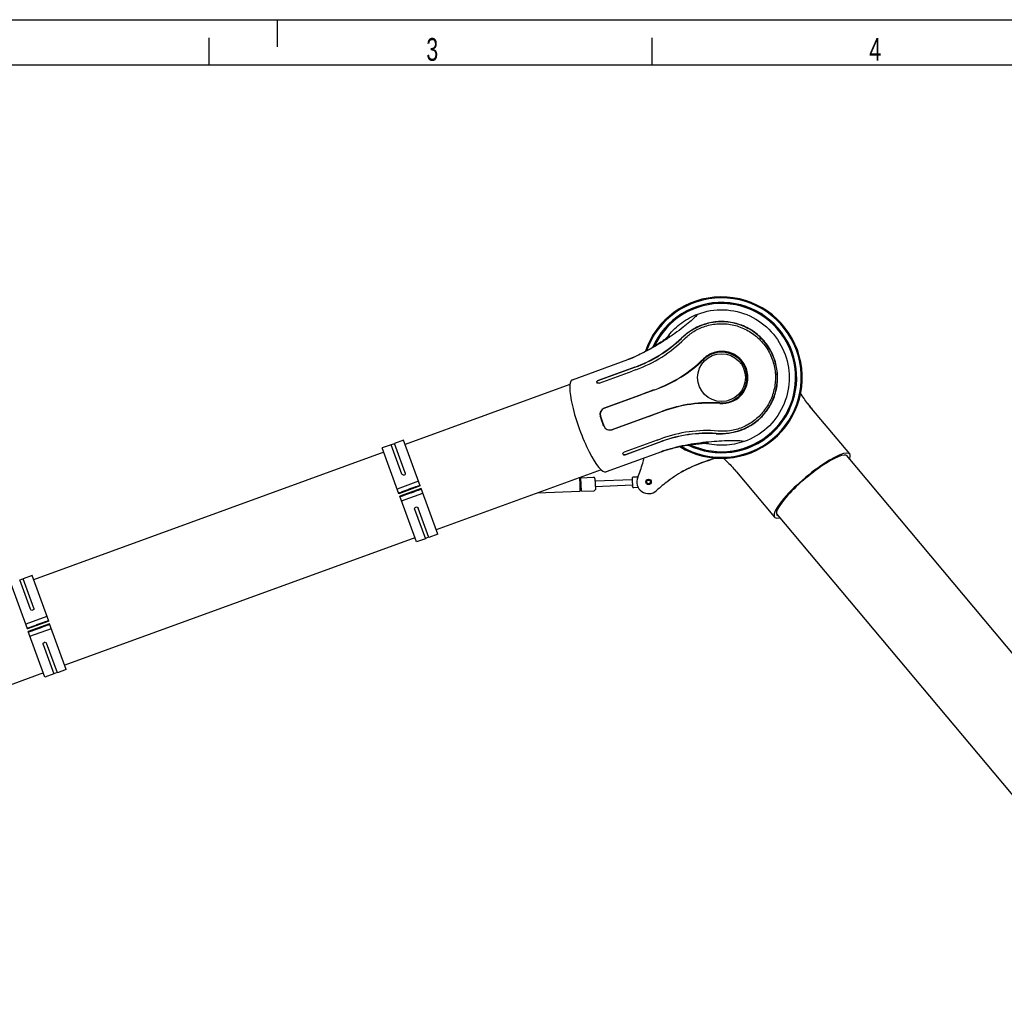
# Model space of a CAD drawing. Extents: x 0 to 420, y 0 to 297.
# Tile 5 of 21: x 102 to 210, y 190 to 297. Entities that reach past the tile are written whole.
import ezdxf

# ---------------------------------------------------------------- set-up
doc = ezdxf.new("R2010")
doc.units = 0
doc.header["$LTSCALE"] = 23.1
for name, color, linetype in [('100001_DXF_CONTINUOUS_LINE', 7, 'CONTINUOUS'), ('100002_DXF_CONTINUOUS_LINE', 7, 'CONTINUOUS'), ('100004_DXF_CONTINUOUS_LINE', 7, 'CONTINUOUS'), ('100010_DXF_CONTINUOUS_LINE', 7, 'CONTINUOUS'), ('100188_DXF_CONTINUOUS_LINE', 7, 'CONTINUOUS'), ('100281_DXF_CONTINUOUS_LINE', 7, 'CONTINUOUS'), ('100334_DXF_FORMAT', 7, 'CONTINUOUS'), ('100827_DXF_CONTINUOUS_LINE', 7, 'CONTINUOUS'), ('101106_DXF_CONTINUOUS_LINE', 7, 'CONTINUOUS'), ('102117-REF_DXF_CONTINUOUS_', 7, 'CONTINUOUS'), ('102117_DXF_CONTINUOUS_LINE', 7, 'CONTINUOUS')]:
    doc.layers.add(name, color=color, linetype=linetype)
doc.styles.get("Standard").update_dxf_attribs({"font": 'txt', "width": 0.7})

msp = doc.modelspace()

# ---------------------------------------------------------------- linework, layer by layer
at = {"layer": '100001_DXF_CONTINUOUS_LINE', "color": 7, "linetype": 'CONTINUOUS'}
for p, q in [((162.47, 257.4), (168.58, 259.62)), ((169.4, 259.96), (169.22, 259.88)), ((165.3, 257.32), (168.94, 258.64)), ((168.94, 258.62), (165.3, 257.3)), ((165.4, 257.02), (169.04, 258.35)), ((168.94, 258.64), (169.33, 258.79)), ((169.34, 258.77), (168.94, 258.62)), ((169.4, 258.47), (169.05, 258.35)), ((169.45, 258.49), (169.4, 258.47)), ((165.15, 257.13), (165.17, 257.07)), ((171.53, 256.28), (165.97, 254.26)), ((165.97, 254.27), (169.99, 255.74)), ((166.83, 251.91), (172.38, 253.93)), ((165.55, 253.38), (165.73, 252.84)), ((165.73, 252.84), (165.72, 252.84)), ((165.73, 252.84), (165.94, 252.31)), ((170.86, 253.36), (166.83, 251.9)), ((171.81, 250.76), (168.17, 249.43)), ((168.27, 249.15), (171.91, 250.48)), ((171.92, 250.46), (168.27, 249.13)), ((171.81, 250.76), (171.85, 250.77)), ((171.85, 250.77), (172.21, 250.9)), ((171.91, 250.48), (172.31, 250.62)), ((172.31, 250.6), (171.91, 250.46)), ((172.27, 249.48), (166.17, 247.25)), ((168.02, 249.24), (168.04, 249.18)), ((172.27, 249.48), (172.36, 249.51)), ((172.72, 249.63), (172.9, 249.69))]:
    msp.add_line(p, q, dxfattribs=at)
for points in [[(173.14, 262.22), (173.14, 262.22), (173.14, 262.22), (173.13, 262.21), (173.12, 262.2), (173.1, 262.18), (173.07, 262.16), (173.03, 262.13), (172.99, 262.1), (172.95, 262.06), (172.9, 262.02), (172.84, 261.98), (172.77, 261.93), (172.7, 261.88), (172.63, 261.82), (172.55, 261.77), (172.47, 261.71), (172.38, 261.64), (172.29, 261.58), (172.19, 261.52), (172.09, 261.45), (171.98, 261.38), (171.87, 261.31), (171.76, 261.23), (171.64, 261.16), (171.52, 261.08), (171.39, 261), (171.26, 260.92), (171.12, 260.84), (170.98, 260.76), (170.84, 260.68), (170.7, 260.6), (170.55, 260.52), (170.39, 260.44), (170.24, 260.36), (170.08, 260.28), (169.91, 260.19), (169.74, 260.11), (169.57, 260.03), (169.4, 259.96)], [(168.86, 259.73), (168.68, 259.66), (168.58, 259.62)], [(169.22, 259.88), (169.05, 259.81), (168.86, 259.73)], [(172.9, 249.69), (173.08, 249.74), (173.26, 249.79), (173.44, 249.84), (173.63, 249.89), (173.81, 249.93), (173.98, 249.97), (174.16, 250.01), (174.34, 250.05), (174.51, 250.08), (174.67, 250.12), (174.84, 250.15), (175, 250.18), (175.16, 250.2), (175.32, 250.23), (175.47, 250.25), (175.62, 250.27), (175.77, 250.29), (175.9, 250.31), (176.04, 250.32), (176.17, 250.34), (176.29, 250.35), (176.41, 250.36), (176.53, 250.37), (176.63, 250.38), (176.74, 250.39), (176.83, 250.4), (176.93, 250.4), (177.01, 250.41), (177.09, 250.41), (177.16, 250.42), (177.23, 250.42), (177.28, 250.42), (177.33, 250.42), (177.37, 250.42), (177.4, 250.42), (177.42, 250.42), (177.43, 250.42)], [(172.36, 249.51), (172.54, 249.57), (172.72, 249.63)]]:
    msp.add_lwpolyline(points, dxfattribs=at)
msp.add_circle((178.88, 257.63), 2.63, dxfattribs=at)
for centre, radius, start, end in [((178.88, 257.63), 8.15, 244.9372, 155.0632), ((178.92, 257.51), 7.56, 140.8878, 144.0165), ((164.32, 272.56), 14.66, 289.9922, 313.7358), ((164.32, 272.57), 14.69, 289.9891, 313.6706), ((164.36, 272.45), 14.86, 290.0148, 314.6538), ((164, 272.82), 15.38, 314.6483, 314.9195), ((178.88, 257.63), 2.8, 266.2484, 133.7516), ((164.39, 271.13), 12.24, 290.0069, 291.046), ((164.17, 271.71), 12.87, 291.0396, 291.3072), ((163.93, 272.33), 13.53, 291.3133, 292.3065), ((163.63, 273.05), 14.31, 292.3012, 292.7285), ((163.44, 273.51), 14.8, 292.7285, 293.1469), ((166.37, 270.42), 15.03, 290.0486, 314.492), ((166.23, 270.85), 15.5, 290, 313.7516), ((177.69, 239.37), 15.5, 86.2484, 110), ((177.52, 239.79), 15.03, 85.508, 109.9514), ((166.21, 253.6), 0.712, 110.051, 198.7085), ((166.21, 253.6), 0.7, 110, 198.5), ((166.59, 252.57), 0.712, 201.2915, 289.949), ((166.59, 252.57), 0.7, 201.5, 290), ((177.29, 236.94), 14.86, 85.3659, 109.9851), ((177.33, 236.82), 14.69, 86.3294, 110.0109), ((177.33, 236.83), 14.66, 86.2643, 110.0077), ((177.25, 236.43), 15.37, 85.0805, 85.3709), ((176.47, 237.95), 12.27, 108.8969, 109.9923), ((176.67, 237.37), 12.88, 108.7266, 108.9044), ((176.86, 236.79), 13.49, 107.7299, 108.7204), ((177.1, 236.06), 14.26, 107.3265, 107.7353), ((177.24, 235.6), 14.74, 106.899, 107.3264)]:
    msp.add_arc(centre, radius, start, end, dxfattribs=at)
for centre, major_axis, ratio, start_param, end_param in [((164.32, 252.33), (-1.85, 5.07), 0.212557, 0, 3.141593), ((165.58, 252.79), (-1.71, 5.12), 0.026177, -1.57011, -1.464615), ((165.58, 252.79), (-1.98, 5.03), 0.026177, -1.676978, -1.571482)]:
    msp.add_ellipse(centre, major_axis=major_axis, ratio=ratio, start_param=start_param, end_param=end_param, dxfattribs=at)
for points, knots in [([(176.26, 264.61), (176.22, 264.55), (176.12, 264.44), (175.83, 264.15), (175.34, 263.72), (174.61, 263.13), (173.71, 262.46), (172.7, 261.77), (171.23, 260.85), (170.06, 260.24), (169.26, 259.89)], [0, 0, 0, 0, 0.022906, 0.054966, 0.14229, 0.255199, 0.388036, 0.535014, 0.690123, 1, 1, 1, 1]), ([(173.06, 262.28), (173.48, 262.8), (174.45, 263.72), (175.64, 264.37), (176.26, 264.61)], [0, 0, 0, 0, 0.499983, 1, 1, 1, 1]), ([(176.26, 264.61), (177.17, 264.96), (179.15, 265.29), (182.07, 264.59), (184.5, 262.81), (185.54, 261.09), (185.87, 260.17)], [0, 0, 0, 0, 0.249905, 0.499822, 0.749862, 1, 1, 1, 1]), ([(184.68, 259.74), (184.49, 260.25), (183.99, 261.22), (182.88, 262.42), (181.5, 263.29), (179.96, 263.77), (178.36, 263.84), (176.4, 263.41), (175.13, 262.61), (174.46, 261.97)], [0, 0, 0, 0, 0.131139, 0.261686, 0.39129, 0.52009, 0.648568, 0.775782, 1, 1, 1, 1]), ([(184.66, 259.73), (184.36, 260.53), (183.48, 261.94), (181.68, 263.21), (180, 263.73), (178.59, 263.81), (177.34, 263.61), (175.9, 263.08), (174.97, 262.44), (174.46, 261.95)], [0, 0, 0, 0, 0.207371, 0.390231, 0.523608, 0.629693, 0.73151, 0.828234, 1, 1, 1, 1]), ([(174.85, 261.93), (175.15, 262.22), (175.84, 262.78), (177.1, 263.35), (178.55, 263.61), (180.05, 263.51), (181.49, 263.02), (182.77, 262.19), (183.81, 261.05), (184.28, 260.14), (184.45, 259.66)], [0, 0, 0, 0, 0.105681, 0.225594, 0.352503, 0.480628, 0.609153, 0.73855, 0.868957, 1, 1, 1, 1]), ([(181.61, 258.62), (181.44, 259.09), (180.85, 259.94), (179.49, 260.58), (178.04, 260.5), (177.22, 260.01), (176.91, 259.69)], [0, 0, 0, 0, 0.262346, 0.517587, 0.763445, 1, 1, 1, 1]), ([(185.87, 260.17), (186.21, 259.25), (186.51, 257.27), (185.8, 254.35), (184.01, 251.93), (182.28, 250.91), (181.36, 250.6)], [0, 0, 0, 0, 0.250138, 0.500178, 0.750095, 1, 1, 1, 1]), ([(178.27, 251.48), (178.77, 251.45), (179.85, 251.5), (181.55, 252), (183.18, 253.08), (184.33, 254.6), (184.89, 256.11), (185.11, 257.8), (184.92, 259.01), (184.66, 259.73)], [0, 0, 0, 0, 0.121246, 0.259756, 0.426163, 0.58601, 0.713645, 0.812921, 1, 1, 1, 1]), ([(178.28, 251.46), (179.21, 251.4), (180.7, 251.61), (182.47, 252.53), (183.66, 253.62), (184.53, 254.98), (185.02, 256.53), (185.1, 258.16), (184.86, 259.23), (184.68, 259.74)], [0, 0, 0, 0, 0.224217, 0.351431, 0.479932, 0.608763, 0.738334, 0.868863, 1, 1, 1, 1]), ([(184.45, 259.66), (184.63, 259.18), (184.85, 258.17), (184.79, 256.64), (184.35, 255.17), (183.56, 253.88), (182.48, 252.83), (181.2, 252.1), (179.86, 251.73), (178.97, 251.71), (178.56, 251.74)], [0, 0, 0, 0, 0.131034, 0.261419, 0.390774, 0.519316, 0.647485, 0.774398, 0.894303, 1, 1, 1, 1]), ([(178.7, 254.77), (179.14, 254.74), (180.08, 254.89), (181.25, 255.76), (181.88, 257.13), (181.78, 258.16), (181.61, 258.62)], [0, 0, 0, 0, 0.23656, 0.482416, 0.737656, 1, 1, 1, 1]), ([(165.15, 257.13), (165.14, 257.17), (165.17, 257.26), (165.25, 257.3), (165.3, 257.32)], [0, 0, 0, 0, 0.417483, 1, 1, 1, 1]), ([(165.3, 257.3), (165.28, 257.29), (165.21, 257.26), (165.14, 257.18), (165.15, 257.12)], [0, 0, 0, 0, 0.304807, 1, 1, 1, 1]), ([(165.4, 257.02), (165.36, 257), (165.27, 256.99), (165.18, 257.04), (165.17, 257.07)], [0, 0, 0, 0, 0.574677, 1, 1, 1, 1]), ([(181.36, 250.6), (181.29, 250.61), (181.14, 250.64), (180.74, 250.67), (180.08, 250.69), (179.14, 250.67), (178.03, 250.6), (176.8, 250.48), (175.09, 250.24), (173.79, 249.96), (172.96, 249.7)], [0, 0, 0, 0, 0.022907, 0.054974, 0.142329, 0.25528, 0.388158, 0.535162, 0.690269, 1, 1, 1, 1]), ([(181.36, 250.6), (180.66, 250.36), (179.2, 250.08), (177.72, 250.23), (177.01, 250.41)], [0, 0, 0, 0, 0.500028, 1, 1, 1, 1]), ([(168.02, 249.24), (168.01, 249.27), (168.04, 249.37), (168.12, 249.41), (168.17, 249.43)], [0, 0, 0, 0, 0.425323, 1, 1, 1, 1]), ([(168.27, 249.13), (168.23, 249.12), (168.14, 249.1), (168.06, 249.15), (168.04, 249.18)], [0, 0, 0, 0, 0.582517, 1, 1, 1, 1]), ([(168.07, 249.16), (168.08, 249.15), (168.14, 249.12), (168.22, 249.13), (168.27, 249.15)], [0, 0, 0, 0, 0.214434, 1, 1, 1, 1])]:
    msp.add_open_spline(points, degree=3, knots=knots, dxfattribs=at)
for points in [[(171.52, 256.3), (171.01, 256.11), (170.5, 255.92), (169.99, 255.74)], [(170.86, 253.36), (171.37, 253.55), (171.88, 253.73), (172.39, 253.92)], [(168.04, 249.2), (168.04, 249.19), (168.05, 249.17), (168.07, 249.16)]]:
    msp.add_open_spline(points, degree=3, dxfattribs=at)
at = {"layer": '100002_DXF_CONTINUOUS_LINE', "color": 7, "linetype": 'CONTINUOUS'}
for p, q in [((188.51, 254.58), (188.39, 254.73)), ((188.81, 254.21), (188.74, 254.28)), ((192.98, 249.23), (188.81, 254.21)), ((179.94, 247.92), (180.07, 247.78)), ((180.53, 247.26), (184.71, 242.28))]:
    msp.add_line(p, q, dxfattribs=at)
for points in [[(188.39, 254.73), (188.28, 254.88), (188.17, 255.03), (188.06, 255.18), (187.96, 255.34), (187.85, 255.49), (187.75, 255.64), (187.65, 255.8), (187.6, 255.89)], [(188.74, 254.28), (188.62, 254.43), (188.51, 254.58)], [(179.08, 248.75), (179.15, 248.69), (179.28, 248.57), (179.41, 248.45), (179.54, 248.32), (179.67, 248.19), (179.81, 248.06), (179.94, 247.92)], [(180.07, 247.78), (180.2, 247.64), (180.33, 247.49)], [(180.33, 247.49), (180.46, 247.34), (180.53, 247.26)]]:
    msp.add_lwpolyline(points, dxfattribs=at)
for centre, radius, start, end in [((200.15, 263.62), 14.74, 216.899, 217.3264), ((199.76, 263.33), 14.26, 217.3265, 217.7353), ((199.16, 262.86), 13.49, 217.7299, 218.7204), ((198.68, 262.48), 12.88, 218.7266, 218.9044), ((198.2, 262.09), 12.27, 218.8969, 219.9923), ((169.25, 237.69), 14.8, 42.7285, 43.1469), ((169.61, 238.02), 14.31, 42.3012, 42.7285), ((170.19, 238.55), 13.53, 41.3133, 42.3065), ((170.68, 238.98), 12.87, 41.0396, 41.3072), ((171.15, 239.39), 12.24, 40.0069, 41.046)]:
    msp.add_arc(centre, radius, start, end, dxfattribs=at)
for major_axis, start_param, end_param in [((4.14, 3.47), 5.89666, 9.811304), ((3.87, 3.25), -0.138032, 3.279624)]:
    msp.add_ellipse((188.85, 245.75), major_axis=major_axis, ratio=0.212557, start_param=start_param, end_param=end_param, dxfattribs=at)
at = {"layer": '100004_DXF_CONTINUOUS_LINE', "color": 7, "linetype": 'CONTINUOUS'}
for p, q in [((162.2, 256.88), (144.05, 250.27)), ((141.7, 249.42), (103.17, 235.39)), ((165.62, 247.48), (147.47, 240.87)), ((145.12, 240.02), (106.59, 226)), ((104.24, 225.14), (73.41, 213.92))]:
    msp.add_line(p, q, dxfattribs=at)
at = {"layer": '100010_DXF_CONTINUOUS_LINE', "color": 7, "linetype": 'CONTINUOUS'}
for radius, start, end in [(8.88, 238.7281, 161.28), (8.77, 239.5234, 160.4664), (8.27, 243.7579, 156.2595), (8.25, 243.9597, 156.0522)]:
    msp.add_arc((178.88, 257.63), radius, start, end, dxfattribs=at)
at = {"layer": '100188_DXF_CONTINUOUS_LINE', "color": 7, "linetype": 'CONTINUOUS'}
for p, q in [((142.9, 250.35), (142.52, 250.22)), ((143.88, 250.74), (142.89, 250.38)), ((144.06, 247.16), (142.89, 250.38)), ((145.71, 245.71), (143.88, 250.74)), ((142.51, 250.24), (141.53, 249.89)), ((143.36, 244.86), (141.53, 249.89)), ((143.69, 247.02), (142.51, 250.24)), ((145.52, 246.23), (143.17, 245.37)), ((145.71, 245.71), (143.36, 244.86)), ((145.81, 245.43), (143.46, 244.58)), ((143.65, 244.06), (146, 244.92)), ((147.64, 240.4), (145.81, 245.43)), ((145.29, 239.55), (143.46, 244.58)), ((145.1, 243.14), (146.28, 239.91)), ((145.24, 243.38), (145.22, 243.37)), ((146.66, 240.05), (145.48, 243.28)), ((146.28, 239.91), (145.29, 239.55)), ((146.65, 240.07), (146.27, 239.94)), ((147.64, 240.4), (146.66, 240.05)), ((102.81, 232.14), (101.64, 235.37)), ((102.03, 235.48), (101.65, 235.34)), ((103, 235.86), (102.01, 235.5)), ((103.19, 232.28), (102.01, 235.5)), ((104.83, 230.84), (103, 235.86)), ((102.48, 229.98), (100.65, 235.01)), ((104.64, 231.35), (102.3, 230.49)), ((104.83, 230.84), (102.48, 229.98)), ((104.93, 230.55), (102.58, 229.7)), ((102.77, 229.19), (105.12, 230.04)), ((106.76, 225.53), (104.93, 230.55)), ((104.41, 224.67), (102.58, 229.7)), ((104.22, 228.26), (105.4, 225.03)), ((104.36, 228.5), (104.34, 228.5)), ((105.78, 225.17), (104.6, 228.4)), ((106.76, 225.53), (105.78, 225.17)), ((105.4, 225.03), (104.41, 224.67)), ((105.77, 225.2), (105.39, 225.06))]:
    msp.add_line(p, q, dxfattribs=at)
for centre in [(144.52, 245.33), (144.65, 244.96), (103.64, 230.45), (103.78, 230.08)]:
    msp.add_ellipse(centre, major_axis=(0.329, 0.12), ratio=0.034921, dxfattribs=at)
for points, knots in [([(144.06, 247.16), (144.08, 247.11), (144.07, 247), (143.99, 246.93), (143.94, 246.91)], [0, 0, 0, 0, 0.487271, 1, 1, 1, 1]), ([(143.94, 246.91), (143.89, 246.89), (143.78, 246.9), (143.7, 246.98), (143.69, 247.02)], [0, 0, 0, 0, 0.512806, 1, 1, 1, 1]), ([(143.34, 244.91), (143.34, 244.91), (143.35, 244.92), (143.36, 244.92), (143.39, 244.94), (143.43, 244.96), (143.48, 244.98), (143.56, 245.01), (143.68, 245.07), (143.86, 245.13), (144.06, 245.21), (144.27, 245.29), (144.5, 245.38), (144.73, 245.46), (144.95, 245.53), (145.15, 245.6), (145.32, 245.66), (145.45, 245.7), (145.54, 245.73), (145.59, 245.74), (145.63, 245.75), (145.66, 245.76), (145.68, 245.76), (145.69, 245.76), (145.69, 245.76)], [0, 0, 0, 0, 0.002948, 0.010325, 0.022337, 0.038907, 0.059896, 0.085106, 0.147201, 0.222828, 0.309089, 0.402677, 0.5, 0.597323, 0.690911, 0.777172, 0.852799, 0.914894, 0.940104, 0.961093, 0.977663, 0.989675, 0.997052, 1, 1, 1, 1]), ([(145.83, 245.38), (145.83, 245.38), (145.82, 245.37), (145.81, 245.37), (145.78, 245.35), (145.74, 245.33), (145.69, 245.31), (145.61, 245.28), (145.48, 245.22), (145.31, 245.16), (145.11, 245.08), (144.89, 245), (144.67, 244.91), (144.44, 244.83), (144.22, 244.76), (144.02, 244.69), (143.84, 244.63), (143.71, 244.59), (143.63, 244.56), (143.58, 244.55), (143.54, 244.54), (143.51, 244.53), (143.49, 244.53), (143.48, 244.53), (143.48, 244.53)], [0, 0, 0, 0, 0.002948, 0.010325, 0.022337, 0.038907, 0.059896, 0.085106, 0.147201, 0.222828, 0.309089, 0.402677, 0.5, 0.597323, 0.690911, 0.777172, 0.852799, 0.914894, 0.940104, 0.961093, 0.977663, 0.989675, 0.997052, 1, 1, 1, 1]), ([(145.1, 243.14), (145.08, 243.18), (145.09, 243.29), (145.17, 243.36), (145.22, 243.37)], [0, 0, 0, 0, 0.487313, 1, 1, 1, 1]), ([(145.24, 243.38), (145.28, 243.4), (145.39, 243.4), (145.46, 243.32), (145.48, 243.28)], [0, 0, 0, 0, 0.51277, 1, 1, 1, 1]), ([(103.06, 232.03), (103.02, 232.02), (102.9, 232.02), (102.83, 232.1), (102.81, 232.14)], [0, 0, 0, 0, 0.512806, 1, 1, 1, 1]), ([(103.19, 232.28), (103.2, 232.24), (103.2, 232.12), (103.11, 232.05), (103.06, 232.03)], [0, 0, 0, 0, 0.487271, 1, 1, 1, 1]), ([(102.46, 230.03), (102.46, 230.03), (102.47, 230.04), (102.49, 230.05), (102.51, 230.06), (102.55, 230.08), (102.6, 230.1), (102.68, 230.14), (102.81, 230.19), (102.98, 230.26), (103.18, 230.33), (103.4, 230.41), (103.62, 230.5), (103.85, 230.58), (104.07, 230.66), (104.27, 230.73), (104.45, 230.78), (104.58, 230.83), (104.66, 230.85), (104.72, 230.87), (104.75, 230.88), (104.79, 230.88), (104.8, 230.89), (104.81, 230.89), (104.81, 230.88)], [0, 0, 0, 0, 0.002948, 0.010325, 0.022337, 0.038907, 0.059896, 0.085106, 0.147201, 0.222828, 0.309089, 0.402677, 0.5, 0.597323, 0.690911, 0.777172, 0.852799, 0.914894, 0.940104, 0.961093, 0.977663, 0.989675, 0.997052, 1, 1, 1, 1]), ([(104.95, 230.51), (104.95, 230.5), (104.94, 230.5), (104.93, 230.49), (104.9, 230.47), (104.86, 230.46), (104.82, 230.43), (104.73, 230.4), (104.61, 230.35), (104.43, 230.28), (104.23, 230.2), (104.02, 230.12), (103.79, 230.04), (103.57, 229.95), (103.35, 229.88), (103.15, 229.81), (102.97, 229.75), (102.84, 229.71), (102.75, 229.68), (102.7, 229.67), (102.66, 229.66), (102.63, 229.65), (102.61, 229.65), (102.6, 229.65), (102.6, 229.65)], [0, 0, 0, 0, 0.002948, 0.010325, 0.022337, 0.038907, 0.059896, 0.085106, 0.147201, 0.222828, 0.309089, 0.402677, 0.5, 0.597323, 0.690911, 0.777172, 0.852799, 0.914894, 0.940104, 0.961093, 0.977663, 0.989675, 0.997052, 1, 1, 1, 1]), ([(104.22, 228.26), (104.21, 228.31), (104.22, 228.41), (104.3, 228.48), (104.34, 228.5)], [0, 0, 0, 0, 0.487313, 1, 1, 1, 1]), ([(104.36, 228.5), (104.41, 228.52), (104.51, 228.52), (104.59, 228.44), (104.6, 228.4)], [0, 0, 0, 0, 0.51277, 1, 1, 1, 1])]:
    msp.add_open_spline(points, degree=3, knots=knots, dxfattribs=at)
at = {"layer": '100281_DXF_CONTINUOUS_LINE', "color": 7, "linetype": 'CONTINUOUS'}
for p, q in [((192.58, 249.08), (237.12, 196)), ((184.92, 242.65), (229.46, 189.57))]:
    msp.add_line(p, q, dxfattribs=at)
at = {"layer": '100334_DXF_FORMAT', "color": 7, "linetype": 'CONTINUOUS'}
for p, q in [((0, 297), (420, 297)), ((130, 294), (130, 297)), ((122.5, 292), (122.5, 295)), ((171.25, 292), (171.25, 295)), ((415, 292), (25, 292))]:
    msp.add_line(p, q, dxfattribs=at)
at = {"layer": '100827_DXF_CONTINUOUS_LINE', "color": 3, "linetype": 'CONTINUOUS'}
msp.add_line((174.87, 247.46), (174.9, 247.48), dxfattribs=at)
for centre, radius, start, end in [((155.53, 252.55), 15.3, 337.3799, 343.5752), ((154.88, 252.88), 16.02, 343.0962, 345.1888), ((182.09, 233.95), 15.3, 104.4005, 106.5674), ((182.6, 233.48), 15.97, 118.9432, 126.9067), ((170.85, 246.16), 1.3, 157.3799, 312.6201), ((182.09, 233.95), 15.3, 126.4248, 132.6201)]:
    msp.add_arc(centre, radius, start, end, dxfattribs=at)
at = {"layer": '100827_DXF_CONTINUOUS_LINE', "color": 7, "linetype": 'CONTINUOUS'}
for centre, radius, start, end in [((182.09, 233.95), 15.3, 106.5674, 117.9126), ((182.09, 233.95), 15.3, 118.1163, 126.4248), ((182.1, 233.94), 15.31, 117.9127, 118.1163)]:
    msp.add_arc(centre, radius, start, end, dxfattribs=at)
at = {"layer": '100827_DXF_CONTINUOUS_LINE', "color": 3, "linetype": 'CONTINUOUS'}
msp.add_open_spline([(174.9, 247.48), (175.08, 247.57), (175.99, 248.03), (176.95, 248.39), (177.73, 248.61)], degree=3, knots=[0, 0, 0, 0, 0.204196, 1, 1, 1, 1], dxfattribs=at)
at = {"layer": '101106_DXF_CONTINUOUS_LINE', "color": 7, "linetype": 'CONTINUOUS'}
for radius in [0.3, 0.273, 0.2]:
    msp.add_circle((170.85, 246.16), radius, dxfattribs=at)
at = {"layer": '102117-REF_DXF_CONTINUOUS_', "color": 7, "linetype": 'CONTINUOUS'}
for p, q in [((169.04, 246.39), (164.96, 246.23)), ((169.04, 246.57), (169.04, 246.55)), ((169.04, 246.57), (169.04, 246.37)), ((169.04, 246.37), (169.07, 245.61)), ((169.67, 246.69), (169.13, 246.67)), ((169.07, 245.79), (164.98, 245.63)), ((169.07, 245.61), (169.07, 245.65)), ((169.71, 245.54), (169.18, 245.52))]:
    msp.add_line(p, q, dxfattribs=at)
for centre, start, end in [((169.14, 246.57), 92.2141, 182.2141), ((169.17, 245.62), 182.2141, 272.2141)]:
    msp.add_arc(centre, 0.1, start, end, dxfattribs=at)
at = {"layer": '102117_DXF_CONTINUOUS_LINE', "color": 7, "linetype": 'CONTINUOUS'}
for p, q in [((163.24, 246.61), (163.27, 245.87)), ((163.39, 246.62), (164.79, 246.68)), ((163.42, 245.87), (163.39, 246.62)), ((164.95, 246.53), (164.99, 245.33)), ((158.63, 244.94), (163.3, 245.12)), ((163.27, 245.87), (163.3, 245.12)), ((163.45, 245.12), (163.42, 245.87)), ((163.45, 245.12), (164.85, 245.18))]:
    msp.add_line(p, q, dxfattribs=at)
for centre, radius, start, end in [((163.32, 246.62), 0.075, 182.2141, 2.2141), ((164.8, 246.53), 0.15, 2.2141, 92.2141), ((163.37, 245.12), 0.075, 2.2141, 182.2141), ((164.84, 245.33), 0.15, 272.2141, 2.2141)]:
    msp.add_arc(centre, radius, start, end, dxfattribs=at)

# ---------------------------------------------------------------- texts
at = {"layer": '100334_DXF_FORMAT', "color": 7, "linetype": 'CONTINUOUS', "char_height": 2.5, "attachment_point": 1}
for s, insert, width in [('3', (146.39, 294.98), 2.6786), ('4', (195.14, 294.98), 2.9464)]:
    msp.add_mtext(s, dxfattribs=dict(at, insert=insert, width=width))

doc.saveas('drawing.dxf')
